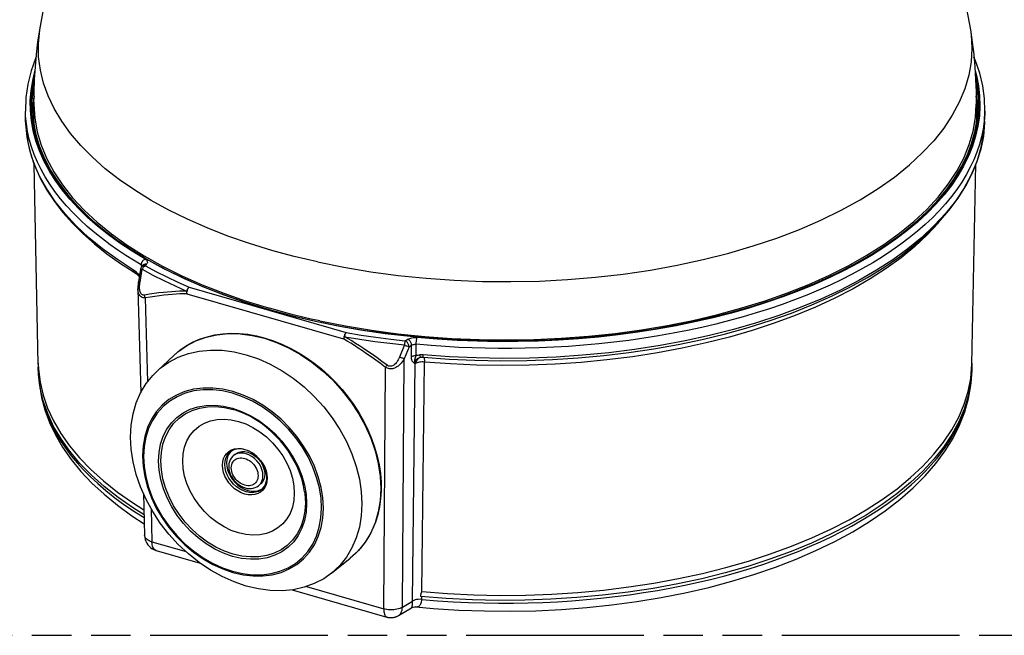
# Model space of a CAD drawing. Header units: millimetres. Extents: x 0 to 210, y 0 to 297.
# Tile 6 of 9: x 75 to 123, y 208 to 238. Entities that reach past the tile are written whole.
import ezdxf

# ---------------------------------------------------------------- set-up
doc = ezdxf.new("R2010")
doc.units = ezdxf.units.MM
doc.header["$LTSCALE"] = 19.36
doc.linetypes.add('PHANTOM', pattern=[0.8, 0.45, -0.05, 0.1, -0.05, 0.1, -0.05])
doc.layers.get('0').update_dxf_attribs({"linetype": 'CONTINUOUS'})
doc.layers.add('DEFAULT_3', color=7, linetype='PHANTOM')

msp = doc.modelspace()

# ---------------------------------------------------------------- linework, layer by layer
at = {"color": 9, "linetype": 'Continuous'}
for p, q in [((75.39992, 234.13153), (75.34176, 233.67423)), ((121.6715, 233.67423), (121.61334, 234.13157)), ((121.73427, 234.1579), (121.74614, 233.50592)), ((75.34176, 233.67423), (75.32815, 233.3527)), ((121.68536, 233.34686), (121.6715, 233.67423)), ((121.74614, 233.50592), (121.68503, 232.85463)), ((122.03679, 233.39538), (122.03257, 233.26152)), ((122.02467, 232.82236), (121.96587, 232.16843)), ((122.03257, 233.26152), (122.00413, 232.88305)), ((122.02691, 232.90483), (122.02467, 232.82236)), ((76.44066, 229.99781), (76.14257, 230.47206)), ((80.21013, 225.55242), (80.38095, 225.44086)), ((80.59998, 225.004), (80.70941, 225.63127)), ((80.66148, 225.84461), (80.6644, 225.72899)), ((80.66148, 225.84461), (80.68063, 225.83151)), ((80.67998, 225.75037), (80.67009, 225.73812)), ((80.86419, 225.80482), (80.93044, 225.89574)), ((83.01266, 224.75086), (90.70342, 222.53075)), ((80.85422, 224.22498), (80.96787, 220.11231)), ((82.89455, 224.43494), (90.58739, 222.21421)), ((93.60954, 222.12608), (93.73331, 222.19987)), ((93.56575, 221.91997), (93.32981, 221.32922)), ((93.79255, 221.83643), (93.55808, 221.24553)), ((93.79255, 221.83643), (93.91717, 221.91073)), ((93.91057, 221.34103), (93.91717, 221.91073)), ((93.46694, 209.06165), (93.55808, 221.24553)), ((94.38966, 221.31503), (94.35497, 221.3072)), ((94.38643, 221.3145), (94.35701, 221.3089)), ((92.55542, 208.98315), (92.64398, 220.82156)), ((93.96346, 209.35769), (94.09981, 221.00397)), ((94.09981, 221.00397), (94.08731, 221.00192)), ((94.4213, 209.82307), (94.54964, 221.08507)), ((85.16524, 218.7544), (85.1854, 218.74852)), ((85.1703, 216.48294), (85.17009, 216.48276)), ((85.26415, 216.54821), (85.1703, 216.48294)), ((86.7147, 214.92534), (86.62484, 214.80465)), ((81.1394, 213.90506), (81.18471, 212.26559)), ((81.18471, 212.26559), (82.85546, 211.78329)), ((91.64478, 212.25044), (91.31908, 211.84294)), ((91.31908, 211.84294), (90.90664, 211.45754)), ((88.7658, 210.07712), (92.55542, 208.98315)), ((93.46694, 209.06165), (93.96346, 209.35769)), ((94.41697, 209.44153), (94.4185, 209.57702))]:
    msp.add_line(p, q, dxfattribs=at)
at = {"color": 7, "linetype": 'Continuous'}
for p, q in [((75.3958, 233.84189), (75.38335, 233.22406)), ((121.61746, 233.84189), (121.62991, 233.22406)), ((74.98627, 232.90896), (74.97647, 233.39538)), ((75.31206, 233.56771), (75.3591, 232.93883)), ((121.65866, 232.97443), (121.7012, 233.56771)), ((122.02691, 232.90483), (122.03679, 233.39538)), ((121.55514, 232.38323), (121.65866, 232.97443)), ((75.90927, 231.07439), (76.22696, 230.46619)), ((75.61089, 220.97244), (75.41323, 230.77852)), ((121.40237, 220.97244), (121.60007, 230.7807)), ((80.62771, 225.63851), (80.51724, 225.01166)), ((80.67009, 225.73811), (80.73647, 225.82923)), ((80.34087, 225.46818), (80.34077, 225.46824)), ((80.55296, 225.28007), (80.59751, 225.22301)), ((80.4902, 224.68109), (80.6312, 219.57885)), ((86.3071, 222.36786), (86.73191, 222.26103)), ((81.41647, 220.62598), (82.27285, 221.42698)), ((94.38677, 221.31455), (94.38643, 221.3145)), ((94.38644, 221.3145), (94.39546, 221.31591)), ((94.38973, 221.31504), (94.38966, 221.31503)), ((94.39547, 221.31591), (94.41156, 221.31796)), ((94.41156, 221.31796), (94.44165, 221.32021)), ((75.60972, 221.03013), (75.60972, 220.83897)), ((75.62182, 220.46683), (75.60978, 220.83897)), ((75.61089, 220.97244), (75.62078, 220.73217)), ((121.34682, 220.28253), (121.40237, 220.97244)), ((121.40346, 220.83897), (121.40148, 220.68869)), ((121.40354, 221.03013), (121.40354, 220.83897)), ((85.05278, 216.69372), (85.03996, 216.68132)), ((85.25416, 216.55557), (85.17009, 216.48276)), ((85.75862, 216.78266), (85.65349, 216.80764)), ((85.65608, 214.948), (85.75862, 214.91204)), ((86.5111, 215.10419), (86.42702, 215.03138)), ((80.7677, 214.63924), (80.82492, 212.56853)), ((85.71531, 214.85277), (85.88263, 214.79065)), ((86.4962, 214.814), (86.61559, 214.88212)), ((81.39735, 211.83827), (83.55385, 211.21574)), ((89.99152, 210.72437), (90.90664, 211.45754)), ((88.06741, 209.91279), (92.71121, 208.57225)), ((94.357, 209.6235), (94.35369, 209.60307)), ((94.36017, 209.6422), (94.357, 209.6235)), ((94.3632, 209.65931), (94.36017, 209.6422)), ((94.35369, 209.60307), (94.35023, 209.58072)), ((95.6221, 209.48177), (94.35023, 209.58072)), ((93.2769, 208.64742), (93.91758, 209.02941)), ((94.12913, 209.07676), (94.12994, 209.07668))]:
    msp.add_line(p, q, dxfattribs=at)
for points in [[(75.68052, 237.37504), (75.94559, 238.81515), (76.28517, 240.24301), (76.70062, 241.6597), (77.18496, 243.04171), (77.73124, 244.37652), (78.32404, 245.63966), (78.93937, 246.80156), (79.57647, 247.88153), (80.2309, 248.88682), (80.89912, 249.82373), (81.58065, 250.7007), (82.26873, 251.51678)], [(114.74453, 251.51678), (115.43123, 250.7024), (116.10921, 249.83035), (116.77129, 248.90303), (117.41971, 247.90901), (118.05308, 246.83866), (118.66647, 245.68508), (119.25897, 244.42882), (119.80717, 243.09718), (120.29567, 241.7123), (120.71664, 240.28604), (121.0623, 238.84057), (121.33274, 237.37504)], [(75.39463, 233.72543), (75.40258, 234.33577), (75.42643, 234.94591), (75.46617, 235.55531), (75.52179, 236.16359), (75.59326, 236.77034), (75.68052, 237.37504)], [(121.33274, 237.37504), (121.41994, 236.77084), (121.49139, 236.16442), (121.54701, 235.55632), (121.58678, 234.94687), (121.61067, 234.33639), (121.61863, 233.72543)], [(75.51109, 236.0466), (75.49486, 236.01274), (75.25813, 235.36367), (75.09276, 234.70974), (74.99888, 234.05289), (74.97647, 233.39538)], [(122.03679, 233.39538), (122.01761, 234.01505), (121.93493, 234.63433), (121.78871, 235.25129), (121.57898, 235.86443), (121.50346, 236.03245)], [(75.39463, 233.72543), (75.43446, 233.04731), (75.55226, 232.37806), (75.74766, 231.71336), (76.01998, 231.05546), (76.3683, 230.40658), (76.79145, 229.76893), (77.288, 229.14464), (77.85627, 228.53584), (78.49434, 227.94458), (79.20005, 227.37286), (79.97101, 226.82261), (80.80463, 226.2957), (81.69808, 225.79389), (82.64834, 225.3189), (83.6522, 224.87232), (84.70627, 224.45566), (85.80699, 224.07033), (86.95063, 223.71764)], [(118.55172, 227.97306), (119.18642, 228.56522), (119.75122, 229.17483), (120.24422, 229.79982), (120.66374, 230.43807), (121.00838, 231.08744), (121.27695, 231.74572), (121.46857, 232.4107), (121.58257, 233.08012), (121.61863, 233.72543)], [(74.98627, 232.90896), (75.02493, 232.33612), (75.11791, 231.76401), (75.26525, 231.19414), (75.46691, 230.62775), (75.72288, 230.06594), (76.03273, 229.5104), (76.39597, 228.96258), (76.81174, 228.42408), (77.27901, 227.89646), (77.79661, 227.38109), (78.36308, 226.8794), (78.97703, 226.39257), (79.63675, 225.92187), (80.34077, 225.46824)], [(75.3591, 232.93883), (75.47464, 232.31245), (75.65823, 231.69039), (75.90927, 231.07439)], [(75.40278, 232.70201), (75.38218, 233.10754), (75.38335, 233.22406)], [(94.50235, 221.31878), (95.76021, 221.22708), (97.02604, 221.16966), (98.29617, 221.1467), (99.56689, 221.15824), (100.83452, 221.20426), (102.0954, 221.28463), (103.34587, 221.39912), (104.58232, 221.54743), (105.80116, 221.72913), (106.99887, 221.94373), (108.17198, 222.19065), (109.31709, 222.46919), (110.43088, 222.7786), (111.51012, 223.11805), (112.55167, 223.4866), (113.55245, 223.88326), (114.50954, 224.30694), (115.42007, 224.75648), (116.28138, 225.23068), (117.0908, 225.72819), (117.84593, 226.24767), (118.5443, 226.78755), (119.18377, 227.3463), (119.76216, 227.92209), (120.27769, 228.51314), (120.72864, 229.11737), (121.11365, 229.73262), (121.43182, 230.35695), (121.68244, 230.98813), (121.86524, 231.62446), (121.98006, 232.26404), (122.02691, 232.90483)], [(121.62991, 233.22406), (121.63108, 233.10754), (121.61028, 232.69813)], [(120.54058, 230.06992), (120.88296, 230.6375), (121.16669, 231.21321), (121.39098, 231.79565), (121.555, 232.38275)], [(76.22696, 230.46619), (76.61034, 229.86755), (77.05822, 229.28024), (77.56928, 228.70593), (78.14202, 228.14628), (78.77478, 227.6029), (79.46575, 227.07737), (80.21293, 226.57124)], [(118.60487, 227.90921), (119.17134, 228.43015), (119.68367, 228.96487), (120.14047, 229.51191), (120.54058, 230.06992)], [(89.42356, 223.09926), (90.67395, 222.85329), (91.95082, 222.64407), (93.24985, 222.47231), (94.56664, 222.33858), (95.89675, 222.24334), (97.23569, 222.18691), (98.57892, 222.16949), (99.9219, 222.19112), (101.26011, 222.25173), (102.589, 222.35113), (103.9041, 222.48897), (105.20095, 222.66479), (106.47518, 222.878), (107.72247, 223.12787), (108.93861, 223.41356), (110.1195, 223.73411), (111.26113, 224.08843), (112.35965, 224.47531), (113.41135, 224.89347), (114.41266, 225.34148), (115.36022, 225.81782), (116.25081, 226.32089), (117.08143, 226.84899), (117.84926, 227.40034), (118.55172, 227.97306)], [(93.85057, 222.3458), (95.0923, 222.23619), (96.34416, 222.16045), (97.60243, 222.1188), (98.86338, 222.11136), (100.12327, 222.13816), (101.37839, 222.19913), (102.62501, 222.29407), (103.85943, 222.4227), (105.07801, 222.58464), (106.27716, 222.77941), (107.45331, 223.00643), (108.60296, 223.26501), (109.72272, 223.55437), (110.80931, 223.87367), (111.85949, 224.22195), (112.87013, 224.59814), (113.83827, 225.00113), (114.76105, 225.4297), (115.63577, 225.8826), (116.45988, 226.35846), (117.23093, 226.85587), (117.94662, 227.3733), (118.60487, 227.90921)], [(80.21293, 226.57124), (81.0142, 226.08596), (81.86718, 225.62301), (82.76933, 225.1838), (83.71801, 224.76963), (84.71048, 224.38172), (85.74378, 224.02124), (86.81485, 223.68928)], [(80.62771, 225.63851), (80.63701, 225.67456), (80.6517, 225.70861), (80.67009, 225.73812)], [(80.34087, 225.46818), (80.35595, 225.45866), (80.40683, 225.42243), (80.45704, 225.38029), (80.50595, 225.33268), (80.55296, 225.28007)], [(80.51724, 225.01166), (80.51247, 224.98337), (80.49987, 224.89142), (80.4922, 224.80163), (80.4897, 224.71447), (80.4902, 224.68116)], [(86.81485, 223.68928), (87.92053, 223.38684), (89.05755, 223.11482)], [(89.42356, 223.09926), (89.00139, 223.19197), (88.58301, 223.28888), (88.16858, 223.38994), (87.75827, 223.49512), (87.35223, 223.60436), (86.95063, 223.71764)], [(89.05755, 223.11482), (90.22254, 222.87403), (91.41208, 222.66519), (92.62262, 222.48894), (93.85057, 222.3458)], [(82.27285, 221.42698), (82.55329, 221.66471), (82.85648, 221.87462), (83.18072, 222.05549), (83.52434, 222.20632), (83.88561, 222.32625), (84.26253, 222.41452), (84.65313, 222.47057), (85.05517, 222.49402), (85.46641, 222.48466), (85.88452, 222.44253), (86.3071, 222.36786)], [(86.73191, 222.26103), (87.1456, 222.12661), (87.55682, 221.96302), (87.96345, 221.77112), (88.36347, 221.55191), (88.75494, 221.30642), (89.13567, 221.03604), (89.50357, 220.74226), (89.85679, 220.42659), (90.19353, 220.09067), (90.51203, 219.73625), (90.81064, 219.36518), (91.0878, 218.97941), (91.34207, 218.58095), (91.57215, 218.17182), (91.77689, 217.75405), (91.95514, 217.32993), (92.10593, 216.90179), (92.22851, 216.47171), (92.32228, 216.04175), (92.38666, 215.61439), (92.42131, 215.19206), (92.42608, 214.77679), (92.40093, 214.37057), (92.34602, 213.97578), (92.26174, 213.59477), (92.14855, 213.2292), (92.00697, 212.88074), (91.83783, 212.55138), (91.64213, 212.24293), (91.4209, 211.95687), (91.17529, 211.69461), (90.90664, 211.45754)], [(81.41647, 220.62598), (81.59388, 220.78158), (82.01385, 221.08031), (82.47542, 221.32084), (82.97353, 221.50053), (83.50273, 221.6174), (84.05721, 221.67018), (84.6309, 221.65829), (85.21752, 221.58186), (85.81063, 221.44172)], [(85.81063, 221.44172), (86.40375, 221.23942), (86.99036, 220.97717), (87.56405, 220.65784), (88.11854, 220.28493), (88.64773, 219.86253), (89.14584, 219.39526), (89.60741, 218.88824), (90.02738, 218.34703), (90.40115, 217.77757), (90.72463, 217.18608), (90.99427, 216.57904), (91.20711, 215.96312), (91.36083, 215.34505), (91.45375, 214.73161), (91.48483, 214.12953), (91.45375, 213.54538), (91.36083, 212.98559), (91.20711, 212.45627), (90.99427, 211.96323), (90.72463, 211.51188), (90.40115, 211.10715), (89.99152, 210.72437)], [(94.44165, 221.32021), (94.47235, 221.32046), (94.50235, 221.31878)], [(75.62078, 220.73217), (75.69645, 220.09234), (75.84362, 219.45564), (76.06182, 218.82404), (76.35037, 218.19955), (76.70837, 217.5841), (77.13469, 216.97964), (77.628, 216.38805), (78.18675, 215.8112), (78.80919, 215.25088), (79.49337, 214.70886), (80.23714, 214.18684), (80.78974, 213.84163)], [(80.79672, 213.58905), (80.27765, 213.91133), (79.53006, 214.43276), (78.84117, 214.97523), (78.21409, 215.53612), (77.65109, 216.11376), (77.15363, 216.70624), (76.72361, 217.31178), (76.36204, 217.92841), (76.07041, 218.55422), (75.84929, 219.18722), (75.69972, 219.82543), (75.62182, 220.46683)], [(75.63365, 220.36942), (75.66132, 219.96862), (75.76497, 219.34963), (75.93018, 218.73205), (76.15768, 218.11712), (76.44853, 217.50564), (76.80265, 216.9007), (77.22007, 216.3043), (77.6996, 215.7195), (78.23965, 215.14893), (78.83831, 214.59484), (79.49292, 214.05959), (80.20131, 213.54464), (80.80885, 213.15022)], [(85.81063, 210.09333), (85.21752, 210.29563), (84.6309, 210.55788), (84.05721, 210.87721), (83.50273, 211.25012), (82.97353, 211.67253), (82.47542, 212.1398), (82.01385, 212.64681), (81.59388, 213.18802), (81.22011, 213.75749), (80.89663, 214.34898), (80.62699, 214.95601), (80.41415, 215.57193), (80.26043, 216.19), (80.16752, 216.80344), (80.13643, 217.40553), (80.16752, 217.98967), (80.26043, 218.54946), (80.41415, 219.07878), (80.62699, 219.57182), (80.89663, 220.02318), (81.22011, 220.42791), (81.41647, 220.62598)], [(94.12996, 209.07668), (94.98365, 209.0005), (96.23434, 208.9192), (97.49173, 208.8731), (98.75209, 208.86231), (100.01164, 208.88685), (101.26671, 208.94667), (102.51359, 209.0416), (103.74863, 209.17142), (104.96822, 209.3358), (106.16877, 209.53434), (107.34674, 209.76657), (108.49867, 210.03193), (109.62116, 210.32981), (110.71086, 210.65951), (111.76455, 211.02029), (112.77896, 211.41131), (113.75104, 211.83172), (114.67752, 212.28047), (115.55547, 212.75653), (116.38169, 213.25861), (117.15357, 213.78559), (117.86772, 214.33558), (118.52162, 214.90701), (119.11219, 215.49735), (119.63723, 216.10424), (120.09473, 216.72479), (120.4832, 217.35561), (120.80259, 217.99468), (121.05273, 218.63897), (121.23439, 219.28708), (121.34815, 219.93717), (121.3946, 220.5866)], [(94.4213, 209.82307), (95.68853, 209.7264), (96.96459, 209.66536), (98.24549, 209.64011), (99.52721, 209.65074), (100.80572, 209.69722), (102.07703, 209.77941), (103.33715, 209.89703), (104.58213, 210.04974), (105.80807, 210.23704), (107.01112, 210.45835), (108.18751, 210.71298), (109.33357, 211.00013), (110.44568, 211.31889), (111.52038, 211.66828), (112.55428, 212.04719), (113.54415, 212.45443), (114.4869, 212.88874), (115.37955, 213.34874), (116.21931, 213.833), (117.00356, 214.34), (117.72985, 214.86816), (118.39587, 215.41582), (118.99955, 215.98123), (119.53899, 216.56266), (120.01251, 217.15827), (120.41863, 217.76621), (120.75607, 218.38455), (121.02377, 219.01136), (121.22089, 219.64468), (121.34682, 220.28253)], [(121.40148, 220.68869), (121.34863, 220.04664), (121.22366, 219.4071), (121.02728, 218.77206), (120.75979, 218.14354), (120.42235, 217.5235), (120.01571, 216.91393), (119.54147, 216.31669), (119.00079, 215.73374), (118.39571, 215.16683), (117.72782, 214.61784), (116.99953, 214.0884), (116.21284, 213.58028), (115.3705, 213.09497), (114.4749, 212.63411), (113.52912, 212.19905), (112.5359, 211.79126), (111.49859, 211.41192), (110.42025, 211.06234), (109.30447, 210.74349), (108.15459, 210.45652), (106.97439, 210.20218), (105.76744, 209.98143), (104.53768, 209.7948), (103.28887, 209.64305), (102.02504, 209.52649), (100.75009, 209.44565), (99.46809, 209.40062), (98.18306, 209.3917), (96.89904, 209.41877), (95.6221, 209.48177)], [(88.67173, 214.72285), (88.61966, 215.01095), (88.5462, 215.30052), (88.45181, 215.58967), (88.33706, 215.87667), (88.20261, 216.15976), (88.04929, 216.43715), (87.87803, 216.70707), (87.68992, 216.96782), (87.48612, 217.21772), (87.26794, 217.45518), (87.03675, 217.67872), (86.79401, 217.8869), (86.54129, 218.07842), (86.28017, 218.25208), (86.01232, 218.40681), (85.73943, 218.54165), (85.46319, 218.65579), (85.1854, 218.74852)], [(85.03996, 216.68132), (84.95626, 216.56807), (84.89477, 216.43772), (84.85703, 216.29266), (84.84343, 216.13648), (84.85521, 215.97207), (84.89138, 215.80396), (84.95202, 215.63639), (85.03515, 215.47306), (85.13971, 215.31791), (85.26296, 215.1745), (85.40345, 215.04649), (85.55626, 214.93745), (85.71531, 214.85277)], [(85.1703, 216.48294), (85.12764, 216.44222), (85.07031, 216.37212), (85.02304, 216.29303), (84.98645, 216.2052), (84.96168, 216.11038), (84.94932, 216.01025), (84.94963, 215.90611), (84.96273, 215.79919), (84.98848, 215.69153), (85.02631, 215.58515), (85.07556, 215.48152), (85.13532, 215.3823), (85.20471, 215.28872), (85.28272, 215.20205), (85.36814, 215.1236), (85.4596, 215.05456), (85.55598, 214.99576), (85.65608, 214.948)], [(85.65349, 216.80764), (85.54962, 216.82153), (85.44843, 216.82411), (85.35065, 216.81527), (85.25709, 216.79488), (85.16896, 216.76289), (85.08722, 216.71928), (85.01297, 216.66418)], [(85.25426, 216.55546), (85.34408, 216.61871), (85.46342, 216.66836), (85.59568, 216.69301), (85.73473, 216.69039), (85.88263, 216.66126)], [(85.9923, 216.68869), (85.87581, 216.7422), (85.75862, 216.78266)], [(85.88263, 216.66126), (86.02995, 216.60518), (86.16825, 216.52821), (86.29939, 216.42857), (86.41777, 216.31165), (86.51892, 216.18115), (86.60132, 216.04034), (86.66247, 215.89186), (86.70081, 215.74122), (86.71369, 215.59336), (86.70198, 215.4525), (86.66488, 215.3234), (86.60469, 215.20935), (86.52258, 215.11465), (86.511, 215.1043)], [(86.58414, 214.84995), (86.65525, 214.92268), (86.71388, 215.00627), (86.75962, 215.09925), (86.79239, 215.20047), (86.81202, 215.30852), (86.81849, 215.42212), (86.81179, 215.53996), (86.79201, 215.66065), (86.75924, 215.78294), (86.71384, 215.90507), (86.65629, 216.02544), (86.5873, 216.1424), (86.50768, 216.25441), (86.4185, 216.35985), (86.32097, 216.45726), (86.21643, 216.54531), (86.10637, 216.62278), (85.9923, 216.68869)], [(85.75862, 214.91204), (85.86218, 214.88856), (85.96387, 214.87814), (86.06231, 214.88058), (86.15646, 214.89555), (86.24515, 214.92263), (86.32753, 214.96139), (86.40269, 215.01139), (86.42681, 215.0312)], [(85.88263, 214.79065), (86.04889, 214.75643), (86.20657, 214.74892), (86.35745, 214.76872), (86.4962, 214.814)], [(80.825, 212.56833), (80.83265, 212.47866), (80.85215, 212.38478), (80.88345, 212.29341), (80.92595, 212.20645), (80.9792, 212.12514), (81.04226, 212.05104), (81.11448, 211.98494), (81.19487, 211.92797), (81.28245, 211.88096), (81.37658, 211.84456), (81.39772, 211.83816)], [(89.99152, 210.72437), (89.60741, 210.45474), (89.14584, 210.21421), (88.64773, 210.03453), (88.11854, 209.91765), (87.56405, 209.86487), (86.99036, 209.87676), (86.40375, 209.95319), (85.81063, 210.09333)], [(94.4213, 209.82307), (94.41809, 209.82267), (94.41517, 209.82159), (94.41253, 209.81975), (94.41015, 209.81742), (94.40801, 209.81487), (94.40602, 209.81203), (94.40407, 209.80889), (94.40223, 209.80556), (94.40049, 209.8021), (94.39885, 209.79858), (94.39734, 209.7951), (94.39592, 209.79161), (94.39456, 209.78811), (94.39326, 209.78458), (94.39201, 209.78102), (94.39079, 209.77742), (94.38959, 209.77375), (94.38842, 209.77), (94.38725, 209.76617), (94.3861, 209.76224), (94.38495, 209.7582), (94.38379, 209.75403), (94.38264, 209.74972), (94.38147, 209.74526), (94.3803, 209.74063), (94.37911, 209.73582), (94.37791, 209.73082), (94.37669, 209.72562), (94.37545, 209.72019), (94.37419, 209.71454), (94.3729, 209.70863), (94.3716, 209.70247), (94.37027, 209.69604), (94.36891, 209.68932), (94.36753, 209.68231), (94.36611, 209.67497), (94.3632, 209.65931)], [(92.71121, 208.57225), (92.7345, 208.56613), (92.75818, 208.56075), (92.78221, 208.55614), (92.80656, 208.55232), (92.83121, 208.5493), (92.85612, 208.54713), (92.88127, 208.54581), (92.90661, 208.54537), (92.93212, 208.54582), (92.95774, 208.54718), (92.98345, 208.54947), (93.00919, 208.55269), (93.03494, 208.55686), (93.06065, 208.56198), (93.08627, 208.56806), (93.11176, 208.5751), (93.13707, 208.5831), (93.16217, 208.59206), (93.18701, 208.60198), (93.21155, 208.61285), (93.23575, 208.62466), (93.25956, 208.6374), (93.27677, 208.64734)], [(93.91762, 209.02943), (93.94323, 209.04324), (93.9981, 209.06432), (94.05838, 209.07627), (94.11848, 209.07762), (94.12917, 209.07676)]]:
    msp.add_lwpolyline(points, dxfattribs=at)
at = {"color": 9, "linetype": 'Continuous'}
for points in [[(87.05818, 226.56082), (85.96444, 226.89735), (84.91008, 227.26404), (83.89838, 227.65976), (82.93264, 228.08323), (82.01604, 228.53305), (81.15134, 229.00784), (80.34123, 229.50614), (79.58826, 230.02637), (78.89482, 230.5669), (78.26308, 231.12602), (77.69503, 231.70196), (77.19247, 232.29293), (76.75697, 232.89705), (76.3899, 233.51244), (76.09241, 234.13714), (75.86545, 234.7692), (75.70973, 235.40664), (75.62573, 236.04743), (75.61373, 236.68957), (75.68052, 237.37504)], [(121.33274, 237.37504), (121.3648, 237.14114), (121.40354, 236.47547), (121.3648, 235.80981), (121.24872, 235.14639), (121.05568, 234.48747), (120.78635, 233.83528), (120.44163, 233.19202), (120.02268, 232.55987), (119.53094, 231.94097), (118.96805, 231.33742), (118.33593, 230.75125)], [(75.36213, 232.41955), (75.27179, 232.91461), (75.22372, 233.41114), (75.21813, 233.90825), (75.25493, 234.40503), (75.33415, 234.90057), (75.45553, 235.39396), (75.45568, 235.39439)], [(121.55915, 235.37035), (121.62733, 235.13277), (121.72636, 234.63812), (121.78313, 234.14181), (121.79744, 233.64473), (121.76936, 233.14781), (121.69883, 232.65194)], [(75.27899, 233.29296), (75.26712, 233.94494), (75.32823, 234.59623), (75.4383, 235.12801)], [(75.31206, 233.56771), (75.31494, 233.90145), (75.37575, 234.5513), (75.41924, 234.76199)], [(121.57633, 235.10705), (121.64912, 234.80852), (121.73427, 234.1579)], [(121.59242, 234.80276), (121.60106, 234.7674), (121.68615, 234.11824), (121.7012, 233.56771)], [(75.02361, 232.76023), (74.98731, 233.13771), (74.97647, 233.39538)], [(75.52196, 231.99511), (75.36414, 232.64233), (75.27899, 233.29296)], [(80.28024, 225.5934), (79.48808, 226.10725), (78.7538, 226.64216), (78.07962, 227.19651), (77.46761, 227.7686), (76.91962, 228.35671), (76.43733, 228.95902), (76.0222, 229.57371), (75.6755, 230.19891), (75.39828, 230.83273), (75.19139, 231.47322), (75.05545, 232.11844), (74.99087, 232.76642), (74.98627, 232.90896)], [(122.00413, 232.88305), (121.95135, 232.50522), (121.87426, 232.12842), (121.77295, 231.75306), (121.64753, 231.37951), (121.49813, 231.00816), (121.32489, 230.63941), (121.12799, 230.27363), (120.90764, 229.9112), (120.66407, 229.5525), (120.39752, 229.19789), (120.10828, 228.84775), (119.79663, 228.50245), (119.4629, 228.16233), (119.10744, 227.82775), (118.73061, 227.49907), (118.33281, 227.17661), (117.91443, 226.86072), (117.47593, 226.55172), (117.01774, 226.24994), (116.54034, 225.95568), (116.04424, 225.66926), (115.52994, 225.39096), (114.99796, 225.12109)], [(121.68503, 232.85463), (121.55078, 232.20604), (121.34418, 231.56225), (121.0656, 230.9254)], [(80.66148, 225.84461), (80.27915, 226.07279), (79.89598, 226.31381), (79.51398, 226.56766), (79.1333, 226.83565), (78.75402, 227.11944), (78.37981, 227.41814), (78.01254, 227.73215), (77.65747, 228.05875), (77.31841, 228.39574), (76.99873, 228.74072), (76.70187, 229.09023), (76.42787, 229.44416), (76.17771, 229.801), (75.95089, 230.16121), (75.74731, 230.52488), (75.56716, 230.89167), (75.41052, 231.26148), (75.2777, 231.6337), (75.16887, 232.00783), (75.08414, 232.38349), (75.02361, 232.76023)], [(76.14257, 230.47206), (75.88528, 230.95224), (75.66916, 231.43747), (75.49471, 231.92687), (75.36213, 232.41955)], [(121.69883, 232.65194), (121.5861, 232.15802), (121.43126, 231.66696), (121.2347, 231.17965), (120.99667, 230.69699)], [(76.42668, 230.0942), (76.05407, 230.71903), (75.75229, 231.35335), (75.52196, 231.99511)], [(121.96587, 232.16843), (121.8344, 231.51714), (121.63067, 230.87053), (121.35529, 230.23058), (121.00914, 229.59929), (120.59327, 228.9786), (120.10898, 228.37044), (119.55777, 227.7767), (118.94134, 227.19921), (118.2616, 226.63976), (117.52067, 226.10009), (116.72084, 225.58187), (115.86457, 225.0867), (114.95454, 224.61612), (113.99355, 224.17158), (112.98458, 223.75447), (111.93076, 223.36607), (110.83535, 223.00758), (109.70175, 222.68013), (108.53347, 222.38472), (107.33412, 222.12226), (106.10743, 221.89358), (104.85719, 221.69937), (103.58729, 221.54025), (102.30164, 221.4167), (101.00422, 221.3291), (99.69907, 221.27774), (98.39023, 221.26276), (97.08174, 221.28421), (95.77767, 221.34203), (94.48206, 221.43605)], [(121.0656, 230.9254), (120.71617, 230.29732), (120.29634, 229.67969), (119.80849, 229.07511), (119.25546, 228.4871), (118.6363, 227.91449)], [(89.30606, 225.99194), (90.59843, 225.73154), (91.92007, 225.51092), (93.26611, 225.33091), (94.63156, 225.19217), (96.01135, 225.09521), (97.40039, 225.04039), (98.79352, 225.02792), (100.18559, 225.05784), (101.57144, 225.13004), (102.94594, 225.24426), (104.304, 225.40007), (105.6406, 225.59689), (106.95078, 225.83399), (108.22968, 226.1105), (109.47258, 226.4254), (110.67488, 226.77751), (111.83211, 227.16553), (112.93999, 227.58804), (113.99443, 228.04345), (114.99151, 228.53008), (115.92755, 229.04614), (116.79908, 229.58972), (117.60286, 230.15879), (118.33593, 230.75125)], [(120.99667, 230.69699), (120.71772, 230.21984), (120.39824, 229.74908), (120.03892, 229.28556), (119.64031, 228.83014), (119.20324, 228.38363), (118.72842, 227.94687)], [(118.6363, 227.91449), (117.9541, 227.36009), (117.21217, 226.82662), (116.40892, 226.31308), (115.54907, 225.82248), (114.63592, 225.35713), (113.67216, 224.91807), (112.66037, 224.50672), (111.60411, 224.12429), (110.50659, 223.77218), (109.3714, 223.45133), (108.20191, 223.16289), (107.00198, 222.90761), (105.77524, 222.68647), (104.52569, 222.49999), (103.25715, 222.34892), (101.97368, 222.23357), (100.67929, 222.15449), (99.37806, 222.11173), (98.07409, 222.10562), (96.77148, 222.13599), (95.47434, 222.20292), (94.18672, 222.30604), (92.91273, 222.44519), (91.65631, 222.61975), (90.4215, 222.82935), (89.21207, 223.07317), (88.03197, 223.35059), (86.88477, 223.66059), (85.77422, 224.00235), (84.70366, 224.37464), (83.67665, 224.77642), (82.6962, 225.20631), (81.76563, 225.66307), (80.88763, 226.14516), (80.06522, 226.65115), (79.30071, 227.17936), (78.5968, 227.72822), (77.9554, 228.29592), (77.37885, 228.88074), (76.86863, 229.48078), (76.42668, 230.0942)], [(80.84346, 226.13429), (80.21131, 226.51832), (79.61346, 226.91483), (79.04938, 227.3242), (78.52067, 227.74525), (78.02846, 228.17718), (77.57353, 228.6192), (77.15679, 229.07054), (76.7789, 229.53035), (76.44066, 229.99781)], [(118.72842, 227.94687), (118.21679, 227.52062), (117.6692, 227.10569), (117.08674, 226.70281), (116.47038, 226.31274), (115.82132, 225.93617), (115.14068, 225.5738), (114.42977, 225.22627), (113.6898, 224.89425), (112.92221, 224.5783), (112.12832, 224.27903), (111.30963, 223.99696), (110.46759, 223.73264), (109.60378, 223.4865), (108.71973, 223.25905), (107.81709, 223.05064), (106.89746, 222.86171), (105.96256, 222.69254), (105.01407, 222.54351), (104.05373, 222.41483), (103.08327, 222.30678), (102.10447, 222.21951), (101.1191, 222.15323), (100.12897, 222.10802), (99.13585, 222.084), (98.14157, 222.08116), (97.14789, 222.09958), (96.1568, 222.13915), (95.17115, 222.19977), (94.18998, 222.28148)], [(119.7585, 227.91845), (119.74621, 227.90301), (119.20425, 227.31924), (118.59817, 226.75144), (117.92985, 226.20139), (117.20136, 225.67079), (116.41495, 225.16127), (115.57307, 224.67441), (114.67831, 224.21173), (113.73346, 223.77466), (112.74143, 223.36455), (111.70531, 222.98267), (110.6283, 222.63021), (109.51373, 222.30825), (108.36507, 222.0178), (107.18586, 221.75975), (105.97977, 221.53491), (104.75053, 221.34397), (103.50194, 221.18752), (102.23788, 221.06604), (100.96226, 220.97992), (99.67903, 220.92942), (98.39217, 220.91469), (97.10566, 220.93578), (95.8235, 220.99264), (94.54964, 221.08507)], [(89.30606, 225.99194), (88.73256, 226.12251), (88.16646, 226.26091), (87.60819, 226.40706), (87.05818, 226.56082)], [(80.66148, 225.84461), (80.66327, 225.87829), (80.66959, 225.91319), (80.68029, 225.94841), (80.6951, 225.98309), (80.71364, 226.01634), (80.73545, 226.04732), (80.75998, 226.07527), (80.78661, 226.09946), (80.81467, 226.11931), (80.84346, 226.13429)], [(80.84346, 226.13429), (80.88194, 226.10853), (80.9128, 226.08105), (80.93617, 226.05162), (80.95164, 226.02094), (80.95882, 225.98943), (80.95773, 225.95769), (80.94826, 225.92655), (80.93044, 225.89574)], [(80.42674, 225.48384), (80.37386, 225.52818), (80.32536, 225.5646), (80.28024, 225.5934)], [(80.34077, 225.46824), (80.31435, 225.49092), (80.29609, 225.51946), (80.28457, 225.55407), (80.28024, 225.5934)], [(80.62771, 225.63851), (80.62851, 225.63909), (80.63667, 225.63947), (80.65334, 225.63826), (80.67789, 225.63549), (80.70941, 225.63128)], [(80.86406, 225.80463), (80.82835, 225.80851), (80.79353, 225.80705), (80.76048, 225.80027), (80.73003, 225.78835), (80.70297, 225.77157), (80.67998, 225.75037)], [(80.68063, 225.83151), (80.69617, 225.81738), (80.70787, 225.80247), (80.71158, 225.79506)], [(80.70941, 225.63128), (80.72749, 225.66933), (80.74911, 225.70424), (80.77451, 225.73659), (80.80299, 225.76468), (80.83289, 225.78728), (80.86406, 225.80463)], [(80.70941, 225.63127), (81.22971, 225.35071), (81.76521, 225.07983), (82.31514, 224.81878), (82.87872, 224.56771)], [(80.73647, 225.82923), (80.74641, 225.84154), (80.76939, 225.86271), (80.79642, 225.87946), (80.82685, 225.89138), (80.85989, 225.89816), (80.89472, 225.89962), (80.93044, 225.89574)], [(80.86419, 225.80482), (81.37927, 225.52703), (81.90904, 225.25878), (82.4535, 225.00006), (83.01266, 224.75086)], [(80.57307, 225.32869), (80.53495, 225.3747), (80.48115, 225.4326), (80.42674, 225.48384)], [(114.99796, 225.12109), (114.44886, 224.85991), (113.88321, 224.6077), (113.30161, 224.36473), (112.70468, 224.13125), (112.09301, 223.90751), (111.46725, 223.69373), (110.82799, 223.49012), (110.17581, 223.29687), (109.51147, 223.11422), (108.83571, 222.94235), (108.14939, 222.7815), (107.45359, 222.6319), (106.74853, 222.49357), (106.03476, 222.36662), (105.31238, 222.25111), (104.58069, 222.147), (103.84271, 222.05478), (103.09931, 221.97454), (102.35654, 221.90681), (101.61937, 221.85167), (100.89227, 221.8089), (100.18086, 221.77809), (99.4866, 221.75848), (98.81448, 221.74928), (98.15892, 221.74956), (97.52076, 221.75861), (96.88518, 221.77624), (96.24178, 221.8029), (95.57831, 221.83973), (94.87714, 221.88907), (94.14551, 221.95211)], [(80.85422, 224.22498), (80.80153, 224.22707), (80.75165, 224.2367), (80.70527, 224.25351), (80.662, 224.27813), (80.62152, 224.31144), (80.58545, 224.35278), (80.55434, 224.40274), (80.5297, 224.45778), (80.51197, 224.51495), (80.50016, 224.57217), (80.49337, 224.62635), (80.4902, 224.68108)], [(80.51724, 225.01166), (80.51808, 225.01222), (80.52638, 225.01251), (80.54328, 225.01119), (80.56812, 225.00832), (80.59998, 225.004)], [(80.82393, 224.36464), (80.78856, 224.36155), (80.75528, 224.36513), (80.7241, 224.37518), (80.69503, 224.39226), (80.66777, 224.41705), (80.64329, 224.44903), (80.62231, 224.48899), (80.60522, 224.53376), (80.59299, 224.58104), (80.5846, 224.62895), (80.57959, 224.67468), (80.57719, 224.7187), (80.57659, 224.76044), (80.57753, 224.80018), (80.57952, 224.83793), (80.58244, 224.87391), (80.58602, 224.90828), (80.59021, 224.94127), (80.59484, 224.97321), (80.59998, 225.004)], [(83.01443, 224.75035), (82.99631, 224.73759), (82.97599, 224.72174), (82.9562, 224.70195), (82.93726, 224.67873), (82.91938, 224.653), (82.90358, 224.6253), (82.88959, 224.59683), (82.87863, 224.56775)], [(82.89445, 224.43497), (82.89585, 224.47168), (82.90076, 224.51066), (82.90916, 224.55111), (82.92061, 224.59084), (82.93431, 224.62786), (82.94965, 224.66135), (82.96587, 224.69052), (82.98241, 224.71509), (82.99872, 224.73496), (83.01443, 224.75035)], [(82.87872, 224.56771), (82.70852, 224.56336), (82.5307, 224.55599), (82.34547, 224.54593), (82.15248, 224.53261), (81.9515, 224.51574), (81.74247, 224.49493), (81.52523, 224.46981), (81.29978, 224.43998), (81.06597, 224.40478), (80.82393, 224.36464)], [(80.85422, 224.22498), (80.84569, 224.24686), (80.83847, 224.26961), (80.83264, 224.29301), (80.82824, 224.31681), (80.82533, 224.34076), (80.82393, 224.36464)], [(82.89455, 224.43494), (82.72558, 224.42997), (82.5491, 224.42207), (82.36522, 224.41139), (82.17363, 224.39744), (81.97408, 224.3799), (81.76652, 224.35839), (81.5508, 224.33254), (81.32688, 224.30195), (81.09468, 224.26603), (80.85422, 224.22498)], [(82.87863, 224.56775), (82.87825, 224.545), (82.87909, 224.52222), (82.88116, 224.49963), (82.88443, 224.47742), (82.88887, 224.45581), (82.89445, 224.43497)], [(82.27285, 221.42698), (82.45147, 221.58364), (82.87432, 221.88442), (83.33905, 222.1266), (83.84058, 222.30752), (84.3734, 222.42519), (84.93168, 222.47833), (85.5093, 222.46636), (86.09993, 222.38941), (86.69711, 222.24831)], [(86.69711, 222.24831), (87.29429, 222.04462), (87.88493, 221.78058), (88.46255, 221.45906), (89.02083, 221.08359), (89.55365, 220.65829), (90.05517, 220.18782), (90.5199, 219.67734), (90.94275, 219.13242), (91.31908, 218.55905), (91.64478, 217.96351), (91.91626, 217.35232), (92.13056, 216.73217), (92.28534, 216.10987), (92.37889, 215.49223), (92.41018, 214.88602), (92.37889, 214.29788), (92.28534, 213.73425), (92.13056, 213.2013), (91.91626, 212.70489), (91.64478, 212.25044)], [(92.64398, 220.82156), (92.39781, 221.00462), (92.16095, 221.177), (91.9335, 221.33845), (91.71522, 221.48976), (91.50594, 221.6315), (91.30558, 221.76409), (91.11429, 221.88787), (90.93122, 222.00367), (90.75549, 222.11257), (90.58739, 222.21421)], [(90.70744, 222.52957), (90.68831, 222.51035), (90.66968, 222.48631), (90.65202, 222.45808), (90.63576, 222.42635), (90.62131, 222.39185), (90.60908, 222.3556), (90.59938, 222.31855), (90.5925, 222.28191), (90.58854, 222.2469), (90.58746, 222.21419)], [(90.58746, 222.21419), (90.59339, 222.23172), (90.60104, 222.24983), (90.60938, 222.26868), (90.61845, 222.28806), (90.6286, 222.30765), (90.63907, 222.32751)], [(90.639, 222.32752), (91.38043, 222.20514), (92.1161, 222.09678), (92.8449, 222.0019), (93.56575, 221.91997)], [(92.71474, 220.93205), (92.46615, 221.11533), (92.22725, 221.28807), (91.99769, 221.44981), (91.77738, 221.6014), (91.56615, 221.74343), (91.36392, 221.87631), (91.17084, 222.00037), (90.98605, 222.11644), (90.80876, 222.22565), (90.639, 222.32752)], [(90.63907, 222.32751), (90.64696, 222.36851), (90.65669, 222.4081), (90.66797, 222.44506), (90.68044, 222.47828), (90.69373, 222.50673), (90.70744, 222.52957)], [(90.70342, 222.53075), (91.44257, 222.40873), (92.1733, 222.30061), (92.89563, 222.2064), (93.60954, 222.12608)], [(93.73331, 222.19987), (93.77792, 222.22304), (93.82715, 222.24273), (93.88146, 222.25904), (93.93952, 222.27164), (94.00052, 222.28029), (94.06332, 222.2849), (94.12629, 222.28527), (94.18998, 222.28148)], [(93.91717, 221.91073), (93.91543, 221.94444), (93.9091, 221.97934), (93.89832, 222.01456), (93.88338, 222.04922), (93.86465, 222.08243), (93.8426, 222.11336), (93.81779, 222.14122), (93.79084, 222.16531), (93.76244, 222.18503), (93.73331, 222.19987)], [(94.13899, 221.38126), (94.14595, 221.98618), (94.14749, 222.02245), (94.15011, 222.06001), (94.15373, 222.09792), (94.15826, 222.13521), (94.16359, 222.17095), (94.16958, 222.20425), (94.17609, 222.23425), (94.18295, 222.26022), (94.18998, 222.28148)], [(93.60869, 222.12557), (93.601, 222.10217), (93.59179, 222.07309), (93.58383, 222.03919), (93.57682, 222.00147), (93.57004, 221.96124), (93.56576, 221.91997)], [(93.56576, 221.91997), (93.60821, 221.90202), (93.65165, 221.88597), (93.6929, 221.87024), (93.73118, 221.85667), (93.76546, 221.84628), (93.79255, 221.83643)], [(93.79255, 221.83643), (93.79082, 221.87014), (93.78448, 221.90504), (93.77371, 221.94026), (93.75877, 221.97492), (93.74003, 222.00813), (93.71798, 222.03906), (93.69317, 222.06692), (93.66622, 222.09101), (93.63783, 222.11073), (93.60869, 222.12557)], [(93.91717, 221.91073), (93.93924, 221.92204), (93.96408, 221.93184), (93.99122, 221.93995), (94.02025, 221.94629), (94.05075, 221.95074), (94.08216, 221.95322), (94.11393, 221.95368), (94.14551, 221.95211)], [(93.55808, 221.24553), (93.51307, 221.16687), (93.46505, 221.09528), (93.41475, 221.03081), (93.36258, 220.9733), (93.3089, 220.92264), (93.25413, 220.87873), (93.19856, 220.84148), (93.14267, 220.8108), (93.08665, 220.7866), (93.03143, 220.76879), (92.97789, 220.7573), (92.92627, 220.75151), (92.87737, 220.75088), (92.83009, 220.75509), (92.78394, 220.76368), (92.73798, 220.77725), (92.69102, 220.79657), (92.64398, 220.82156)], [(93.32981, 221.32922), (93.29926, 221.25892), (93.26712, 221.19476), (93.23326, 221.13679), (93.19811, 221.08488), (93.16198, 221.03895), (93.1251, 220.99892), (93.08771, 220.96471), (93.0501, 220.93626), (93.01241, 220.91352), (92.97526, 220.89636), (92.93926, 220.88481), (92.90452, 220.87832), (92.87164, 220.87639), (92.83985, 220.87883), (92.80879, 220.88505), (92.77792, 220.89575), (92.74648, 220.91148), (92.71474, 220.93205)], [(93.55808, 221.24553), (93.53012, 221.25426), (93.49627, 221.26574), (93.45781, 221.27953), (93.41618, 221.29511), (93.37297, 221.31188), (93.32981, 221.32922)], [(94.13899, 221.38126), (94.09687, 221.38377), (94.05467, 221.38242), (94.01371, 221.37725), (93.97527, 221.36843), (93.94052, 221.35623), (93.91057, 221.34103)], [(94.08731, 221.00192), (94.07064, 221.01034), (94.05419, 221.01993), (94.03799, 221.03047), (94.02193, 221.04262), (94.0056, 221.0572), (93.98997, 221.07353), (93.97589, 221.09135), (93.9633, 221.11022), (93.95254, 221.12964), (93.94336, 221.14945), (93.93567, 221.16933), (93.9293, 221.18919), (93.92409, 221.20885), (93.91991, 221.22832), (93.91663, 221.2475), (93.91415, 221.26646), (93.91235, 221.28519), (93.9112, 221.30381), (93.91059, 221.32244), (93.91057, 221.34103)], [(94.08741, 221.00106), (94.08033, 221.02893), (94.07537, 221.05614), (94.07259, 221.08279), (94.07169, 221.10905), (94.07249, 221.13568), (94.07508, 221.16144), (94.07856, 221.18499), (94.08274, 221.20684), (94.08721, 221.22674), (94.09179, 221.24511), (94.09651, 221.26216), (94.10119, 221.27807), (94.10591, 221.29304), (94.11057, 221.30718), (94.11525, 221.32063), (94.11989, 221.33348), (94.12458, 221.34587), (94.12929, 221.3579), (94.13413, 221.36972), (94.13898, 221.38126)], [(94.35701, 221.3089), (94.32022, 221.29959), (94.2861, 221.28829), (94.25436, 221.27498), (94.22483, 221.25958), (94.19747, 221.24197), (94.17217, 221.22185), (94.14928, 221.19907), (94.12901, 221.17333), (94.11199, 221.14463), (94.09876, 221.11288), (94.0899, 221.07832), (94.08599, 221.0413), (94.08731, 221.00192)], [(94.35497, 221.3072), (94.31525, 221.29261), (94.27732, 221.27243), (94.24176, 221.24692), (94.20897, 221.21638), (94.17941, 221.18122), (94.15341, 221.14187), (94.13132, 221.09888), (94.11351, 221.05276), (94.09981, 221.00397)], [(94.31783, 221.43166), (94.26934, 221.42299), (94.22338, 221.4117), (94.17992, 221.39779), (94.13899, 221.38126)], [(94.48206, 221.43605), (94.45405, 221.43794), (94.42629, 221.43877), (94.39878, 221.43855), (94.37153, 221.43729), (94.34454, 221.43499), (94.31783, 221.43166)], [(94.35643, 221.34368), (94.34284, 221.36725), (94.32983, 221.3969), (94.31783, 221.43166)], [(94.39546, 221.31591), (94.38356, 221.31765), (94.37015, 221.32697), (94.35643, 221.34368)], [(94.48833, 221.3473), (94.48497, 221.37112), (94.48286, 221.40102), (94.48206, 221.43605)], [(94.50235, 221.31878), (94.4983, 221.32084), (94.49282, 221.33036), (94.48833, 221.3473)], [(94.51409, 221.31793), (94.51447, 221.3178), (94.52289, 221.30783), (94.53057, 221.28924)], [(94.53057, 221.28924), (94.53713, 221.26246), (94.54234, 221.22788)], [(94.54234, 221.22788), (94.54626, 221.18629), (94.54857, 221.13863), (94.54964, 221.08507)], [(92.64398, 220.82156), (92.65334, 220.83829), (92.66383, 220.85593), (92.67533, 220.87432), (92.68774, 220.89327), (92.70092, 220.91258), (92.71474, 220.93205)], [(94.54964, 221.08507), (94.48737, 221.08905), (94.42475, 221.08881), (94.36286, 221.08436), (94.30275, 221.07578), (94.24545, 221.0632), (94.19193, 221.04684), (94.14311, 221.02699), (94.09981, 221.00397)], [(75.62352, 220.45286), (75.62538, 220.40178), (75.6562, 220.03672)], [(94.41697, 209.44153), (95.19098, 209.37808), (95.95502, 209.3287), (96.70681, 209.2928), (97.4491, 209.26959), (98.1837, 209.25851), (98.91181, 209.25916), (99.63503, 209.27128), (100.35426, 209.29471), (101.07113, 209.32942), (101.78513, 209.37537), (102.49666, 209.43259), (103.20453, 209.50102), (103.90799, 209.58058), (104.60614, 209.6712), (105.29803, 209.77274), (105.98311, 209.88511), (106.66068, 210.0082), (107.33014, 210.14189), (107.99088, 210.28606), (108.64222, 210.44057), (109.28351, 210.60526), (109.91409, 210.77996), (110.53334, 210.9645), (111.14064, 211.15868), (111.73539, 211.36233), (112.31701, 211.57524), (112.88492, 211.7972), (113.43856, 212.02798), (113.97739, 212.26736), (114.50087, 212.5151), (115.00847, 212.77096), (115.49971, 213.03467), (115.97408, 213.30598), (116.43112, 213.58461), (116.87039, 213.8703), (117.29144, 214.16275), (117.69386, 214.46169), (118.07725, 214.7668), (118.44123, 215.07779), (118.78545, 215.39435), (119.10956, 215.71616), (119.41324, 216.04291), (119.69619, 216.37426), (119.95814, 216.70991), (120.19882, 217.0495), (120.418, 217.3927), (120.61547, 217.73918), (120.79102, 218.08859), (120.94448, 218.44057), (121.07571, 218.79479), (121.18458, 219.1509), (121.27098, 219.50853), (121.33482, 219.86734), (121.37604, 220.22697), (121.3946, 220.5866)], [(75.6562, 220.03672), (75.71032, 219.6723), (75.78771, 219.30883), (75.88829, 218.94675), (76.01195, 218.58641), (76.15853, 218.22834), (76.32771, 217.87316), (76.51941, 217.52095), (76.73329, 217.17228), (76.96983, 216.82642), (77.22941, 216.48316), (77.51301, 216.14177), (77.82128, 215.80223), (78.15694, 215.4626), (78.52155, 215.12276), (78.92221, 214.77819), (79.36589, 214.4261), (79.86129, 214.06372), (80.42136, 213.68703), (80.80047, 213.45335)], [(85.15443, 219.63539), (84.65774, 219.75088), (84.1673, 219.80913), (83.68926, 219.80941), (83.22966, 219.75171), (82.79426, 219.63676), (82.38854, 219.46601), (82.0176, 219.2416), (81.68611, 218.96635), (81.39824, 218.64373), (81.1576, 218.2778), (80.96722, 217.87315), (80.82951, 217.43488), (80.74618, 216.96849), (80.71828, 216.47985), (80.74618, 215.9751), (80.82951, 215.4606), (80.96722, 214.94282), (81.1576, 214.42825), (81.39824, 213.92339), (81.68611, 213.43457), (82.0176, 212.96794), (82.38854, 212.52937), (82.79426, 212.12437), (83.22966, 211.75804), (83.68926, 211.43499), (84.1673, 211.15928), (84.65774, 210.93437), (85.15443, 210.76309)], [(85.13863, 219.55143), (84.64604, 219.66543), (84.16597, 219.72248), (83.69553, 219.72233), (83.24338, 219.66571), (82.81544, 219.5522), (82.41706, 219.38497), (82.05496, 219.16637), (81.73102, 218.89852), (81.44792, 218.58259), (81.20989, 218.22382), (81.02156, 217.82577), (80.88443, 217.39468), (80.80157, 216.93594), (80.77279, 216.45564), (80.79933, 215.95958), (80.87984, 215.45404), (81.01426, 214.94508), (81.19992, 214.43916), (81.43547, 213.94271), (81.71677, 213.46199), (82.04021, 213.00422), (82.40285, 212.57292), (82.80293, 212.17179), (83.23332, 211.8074), (83.68849, 211.48653), (84.16194, 211.21229), (84.64428, 210.99067), (85.13863, 210.81969)], [(85.13863, 210.81969), (85.63122, 210.70568), (86.11129, 210.64863), (86.58173, 210.64878), (87.03388, 210.7054), (87.46182, 210.81892), (87.8602, 210.98614), (88.2223, 211.20474), (88.54624, 211.47259), (88.82934, 211.78853), (89.06737, 212.1473), (89.2557, 212.54535), (89.39284, 212.97644), (89.47569, 213.43518), (89.50447, 213.91548), (89.47793, 214.41153), (89.39742, 214.91707), (89.263, 215.42604), (89.07735, 215.93195), (88.84179, 216.42841), (88.56049, 216.90913), (88.23705, 217.36689), (87.87441, 217.7982), (87.47433, 218.19933), (87.04394, 218.56372), (86.58877, 218.88458), (86.11532, 219.15883), (85.63298, 219.38044), (85.13863, 219.55143)], [(85.15443, 210.76309), (85.65112, 210.6476), (86.14157, 210.58935), (86.6196, 210.58908), (87.0792, 210.64678), (87.5146, 210.76172), (87.92032, 210.93248), (88.29126, 211.15689), (88.62275, 211.43213), (88.91063, 211.75475), (89.15126, 212.12068), (89.34164, 212.52533), (89.47936, 212.96361), (89.56269, 213.43), (89.59058, 213.91864), (89.56269, 214.42338), (89.47936, 214.93788), (89.34164, 215.45567), (89.15126, 215.97023), (88.91063, 216.47509), (88.62275, 216.96392), (88.29126, 217.43055), (87.92032, 217.86912), (87.5146, 218.27411), (87.0792, 218.64044), (86.6196, 218.96349), (86.14157, 219.2392), (85.65112, 219.46411), (85.15443, 219.63539)], [(85.13863, 211.55342), (84.69703, 211.70814), (84.26818, 211.91054), (83.84901, 212.16271), (83.4487, 212.45835), (83.07372, 212.79403), (82.7291, 213.1633), (82.4213, 213.55998), (82.15251, 213.97986), (81.92595, 214.41939), (81.7451, 214.87048), (81.61428, 215.32609), (81.53407, 215.77943), (81.50674, 216.22322), (81.53147, 216.65195), (81.60884, 217.05952), (81.73686, 217.44046), (81.91495, 217.78885), (82.1394, 218.10001), (82.40741, 218.36816), (82.71557, 218.5908), (83.06186, 218.76436), (83.43932, 218.88621), (83.84273, 218.9523), (84.26489, 218.96327), (84.69574, 218.91831), (85.13863, 218.8177)], [(85.16524, 211.66279), (84.73784, 211.81203), (84.31667, 212.01079), (83.90788, 212.25618), (83.51742, 212.54463), (83.15099, 212.87192), (82.81393, 213.23329), (82.51116, 213.62346), (82.2471, 214.03675), (82.02558, 214.46712), (81.84985, 214.90831), (81.72247, 215.35387), (81.64529, 215.79732), (81.61943, 216.23218), (81.64529, 216.65212), (81.72247, 217.05101), (81.84985, 217.42303), (82.02558, 217.76275), (82.2471, 218.06524), (82.51116, 218.32606), (82.81393, 218.54143), (83.15099, 218.7082), (83.51742, 218.82393), (83.90788, 218.88695), (84.31667, 218.89633), (84.73784, 218.85193), (85.16524, 218.7544)], [(85.13863, 218.8177), (85.58023, 218.66297), (86.00908, 218.46057), (86.42825, 218.20841), (86.82856, 217.91277), (87.20354, 217.57709), (87.54816, 217.20781), (87.85597, 216.81114), (88.12475, 216.39126), (88.35131, 215.95172), (88.53217, 215.50064), (88.66298, 215.04503)], [(85.43048, 212.70203), (85.07333, 212.82854), (84.72228, 212.99971), (84.38335, 213.2126), (84.06234, 213.46357), (83.76474, 213.74833), (83.49564, 214.06201), (83.25965, 214.39923), (83.0608, 214.75424), (82.90249, 215.12095), (82.78744, 215.49309), (82.71762, 215.86429), (82.69421, 216.2282), (82.71762, 216.5786), (82.78744, 216.90949), (82.90249, 217.2152), (83.0608, 217.49051), (83.25965, 217.73071), (83.49564, 217.93168), (83.76474, 218.09), (84.06234, 218.20294), (84.38335, 218.26857), (84.72228, 218.28578), (85.07333, 218.25427), (85.43048, 218.17458)], [(85.43048, 218.17458), (85.78764, 218.04807), (86.13868, 217.8769), (86.47761, 217.66401), (86.79862, 217.41304), (87.09622, 217.12828), (87.36532, 216.8146), (87.60131, 216.47738), (87.80016, 216.12238), (87.95847, 215.75567), (88.07352, 215.38353), (88.14335, 215.01233), (88.16675, 214.64841), (88.14335, 214.29801), (88.07352, 213.96713), (87.95847, 213.66141), (87.80016, 213.3861), (87.60131, 213.1459), (87.36532, 212.94493), (87.09622, 212.78662), (86.79862, 212.67368), (86.47761, 212.60804), (86.13868, 212.59083), (85.78764, 212.62234), (85.43048, 212.70203)], [(85.73819, 214.60883), (85.56674, 214.67181), (85.39952, 214.76023), (85.24063, 214.87191), (85.094, 215.0041), (84.96323, 215.15354), (84.85154, 215.31655), (84.76168, 215.48913), (84.69587, 215.66701), (84.65572, 215.84583), (84.64223, 216.02117), (84.65572, 216.18872), (84.69587, 216.34436), (84.76168, 216.48424), (84.85154, 216.60494), (84.96323, 216.70347)], [(85.79855, 214.71784), (85.63598, 214.77756), (85.47741, 214.86141), (85.32675, 214.9673), (85.18771, 215.09265), (85.06371, 215.23435), (84.9578, 215.38893), (84.87259, 215.55257), (84.81019, 215.72125), (84.77212, 215.8908), (84.75932, 216.05707), (84.77212, 216.21595), (84.81019, 216.36352), (84.87259, 216.49617), (84.9578, 216.61062), (85.01297, 216.66418)], [(84.96323, 216.70347), (85.094, 216.77741), (85.24063, 216.82493), (85.39952, 216.84488), (85.56674, 216.83675), (85.73819, 216.80076)], [(85.73242, 215.04242), (85.65461, 215.06952), (85.57887, 215.10493), (85.50419, 215.14936), (85.43235, 215.20153), (85.36508, 215.26076), (85.30276, 215.3263), (85.24653, 215.39727), (85.19686, 215.4732), (85.15441, 215.55377), (85.12017, 215.63717), (85.09532, 215.72193), (85.08012, 215.80657), (85.07506, 215.88956), (85.08012, 215.96963), (85.09532, 216.04551), (85.12017, 216.1159), (85.15441, 216.17958), (85.19686, 216.2356), (85.24653, 216.28284), (85.30276, 216.32135), (85.36508, 216.35095), (85.43235, 216.37131), (85.50419, 216.38206), (85.57887, 216.38331), (85.65461, 216.375), (85.73242, 216.35717)], [(85.79855, 216.58845), (85.65419, 216.6175), (85.5142, 216.6204), (85.38286, 216.59707), (85.26415, 216.54821)], [(85.73819, 216.80076), (85.90964, 216.73777), (86.07686, 216.64935), (86.23575, 216.53767), (86.38238, 216.40548), (86.51315, 216.25604), (86.62484, 216.09303), (86.7147, 215.92045), (86.78051, 215.74257), (86.82066, 215.56376), (86.83415, 215.38841), (86.82066, 215.22086), (86.78051, 215.06523), (86.7147, 214.92534)], [(86.42702, 215.03138), (86.51855, 215.13353), (86.5798, 215.24719), (86.61731, 215.37635), (86.62994, 215.51707), (86.61731, 215.66508), (86.5798, 215.81589), (86.51855, 215.96491), (86.43543, 216.10762), (86.33296, 216.23968), (86.21425, 216.35707), (86.0829, 216.45623), (85.94292, 216.53415), (85.79855, 216.58845)], [(85.73242, 216.35717), (85.81023, 216.33007), (85.88597, 216.29466), (85.96071, 216.25028), (86.03249, 216.19806), (86.09979, 216.13885), (86.16208, 216.07329), (86.21831, 216.00231), (86.26799, 215.92639), (86.31047, 215.84585), (86.34467, 215.76241), (86.36954, 215.67768), (86.38472, 215.59302), (86.38978, 215.51003), (86.38472, 215.42996), (86.36954, 215.35409), (86.34467, 215.28369), (86.31047, 215.22004), (86.26798, 215.16399), (86.21831, 215.11674), (86.16208, 215.07824), (86.09979, 215.04866), (86.03249, 215.02828), (85.96071, 215.01757), (85.88597, 215.01628), (85.81023, 215.0246), (85.73242, 215.04242)], [(88.66298, 215.04503), (88.74319, 214.59168), (88.77052, 214.14789), (88.74579, 213.71916), (88.66842, 213.31159), (88.54041, 212.93065), (88.36231, 212.58227), (88.13786, 212.2711), (87.86985, 212.00295), (87.56169, 211.78032), (87.2154, 211.60675), (86.83794, 211.48491), (86.43453, 211.41882), (86.01238, 211.40785), (85.58153, 211.4528), (85.13863, 211.55342)], [(88.67173, 214.72285), (88.68519, 214.61988), (88.71104, 214.18501), (88.68519, 213.76508), (88.608, 213.36619), (88.48062, 212.99417), (88.30489, 212.65444), (88.08337, 212.35196), (87.81931, 212.09113), (87.51654, 211.87576), (87.17948, 211.709), (86.81305, 211.59326), (86.42259, 211.53025), (86.0138, 211.52087), (85.59264, 211.56527), (85.16524, 211.66279)], [(86.62484, 214.80465), (86.51315, 214.70612), (86.38238, 214.63218), (86.23575, 214.58465), (86.07686, 214.5647), (85.90964, 214.57283), (85.73819, 214.60883)], [(86.58414, 214.84995), (86.5334, 214.81009), (86.4094, 214.73998), (86.27036, 214.69491), (86.11969, 214.676), (85.96113, 214.6837), (85.79855, 214.71784)], [(81.18471, 212.26559), (81.11479, 212.28744), (81.05067, 212.31333), (80.99324, 212.34292), (80.94326, 212.37581), (80.90141, 212.41156), (80.86826, 212.44969), (80.84426, 212.4897), (80.82973, 212.53104), (80.82494, 212.5679)], [(81.39735, 211.83827), (81.3666, 211.84984), (81.32687, 211.87399), (81.29129, 211.90718), (81.2603, 211.94897), (81.23425, 211.99886), (81.21346, 212.0562), (81.19817, 212.1203), (81.18855, 212.19039), (81.18471, 212.26559)], [(93.91763, 209.02944), (93.92771, 209.04075), (93.93673, 209.06159), (93.9445, 209.09147), (93.95105, 209.13003), (93.95642, 209.17744), (93.96016, 209.23216), (93.96241, 209.29245), (93.96347, 209.35769)], [(94.41697, 209.44153), (94.33324, 209.44574), (94.24944, 209.44232), (94.16816, 209.43136), (94.09188, 209.4132), (94.02294, 209.38839), (93.96346, 209.35769)], [(94.12994, 209.07668), (94.13938, 209.07589), (94.18726, 209.07676), (94.23014, 209.08561), (94.26833, 209.10171), (94.30204, 209.12442), (94.33138, 209.15344), (94.35673, 209.18874), (94.37779, 209.22993), (94.39442, 209.27695), (94.40658, 209.32865), (94.41411, 209.38365), (94.41696, 209.44153)], [(93.46694, 209.06165), (93.4095, 209.03024), (93.34537, 209.00257), (93.27543, 208.97902), (93.20061, 208.9599), (93.12194, 208.94546), (93.04047, 208.9359), (92.95731, 208.93134), (92.87358, 208.93183), (92.79041, 208.93737), (92.70893, 208.94788), (92.63025, 208.96321), (92.55542, 208.98315)], [(92.55542, 208.98315), (92.5582, 208.90819), (92.56506, 208.83884), (92.57589, 208.77599), (92.5906, 208.72039), (92.60904, 208.67271), (92.631, 208.63354), (92.6562, 208.60338), (92.68442, 208.5826), (92.70598, 208.57375)], [(93.27686, 208.6474), (93.29544, 208.65941), (93.3382, 208.69539), (93.37549, 208.7396), (93.40686, 208.79147), (93.43195, 208.85037), (93.45046, 208.91557), (93.46218, 208.98629), (93.46694, 209.06165)]]:
    msp.add_lwpolyline(points, dxfattribs=at)
at = {"layer": 'DEFAULT_3', "color": 91, "linetype": 'PHANTOM', "true_color": 0x80ff80}
msp.add_line((50.12864, 207.68), (150.12864, 207.68), dxfattribs=at)

doc.saveas('drawing.dxf')
